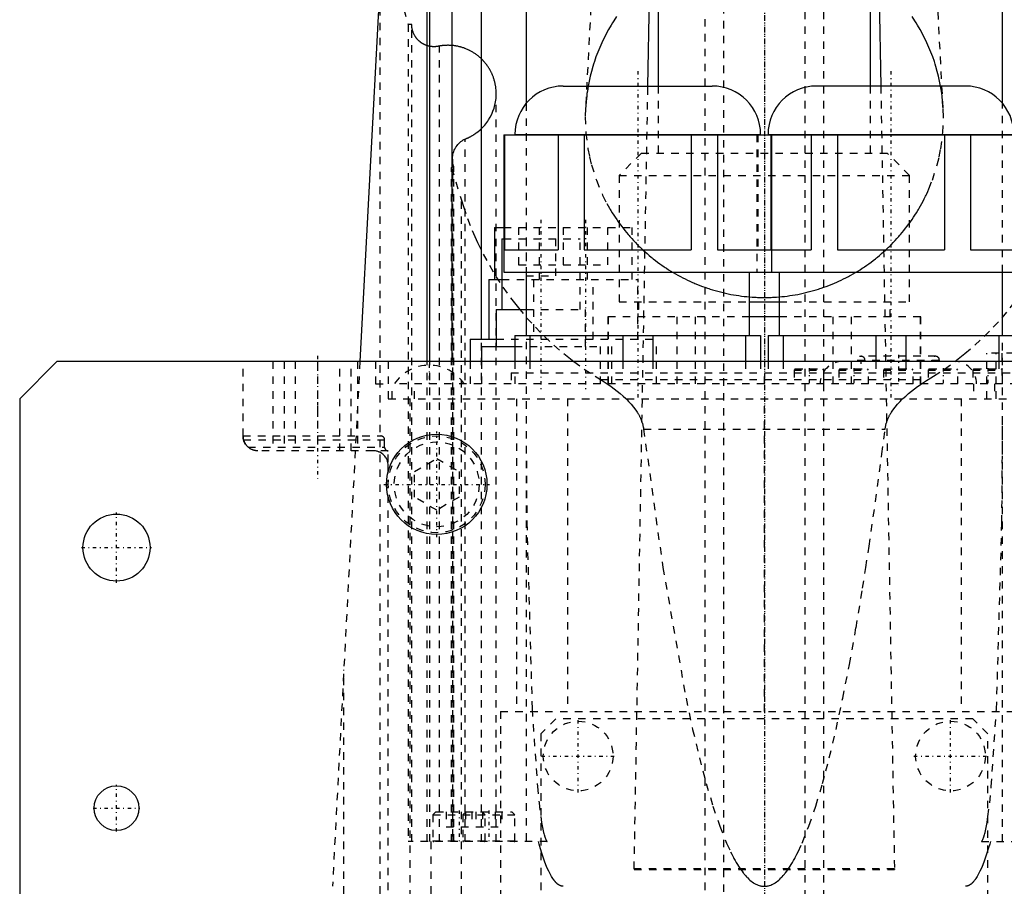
# Model space of a CAD drawing. Extents: x -100 to 100, y -58 to 429.
# Tile 9 of 12: x -100 to 32, y 86 to 202. Entities that reach past the tile are written whole.
import ezdxf

# ---------------------------------------------------------------- set-up
doc = ezdxf.new("R2010")
doc.units = 0
doc.linetypes.add('CENTER', pattern=[1.5, 0.45, -0.5, 0.05, -0.5])
doc.linetypes.add('DASHED', pattern=[2, 1, -1])
for name, color, linetype in [('AM_0', 7, 'CONTINUOUS'), ('AM_3', 7, 'DASHED'), ('AM_7', 7, 'CENTER')]:
    doc.layers.add(name, color=color, linetype=linetype)

msp = doc.modelspace()

# ---------------------------------------------------------------- linework, layer by layer
at = {"layer": 'AM_0', "color": 7, "linetype": 'CONTINUOUS'}
for p, q in [((-14.25, 286.2), (-14.25, 193)), ((14.25, 193), (14.25, 286.2)), ((-45.28, 156), (-45.28, 227.5)), ((-44.94, 156), (-44.94, 227.5)), ((-41.94, 156), (-41.94, 227.5)), ((-38, 159), (-38, 227.5)), ((-32, 225.85), (-32, 190.66)), ((32, 190.66), (32, 225.85)), ((-15.64, 193), (-15.1, 223.71)), ((15.1, 223.71), (15.64, 193)), ((-50.81, 222.76), (-54.31, 156)), ((-27.01, 193), (-6.99, 193)), ((27.01, 193), (6.99, 193)), ((-35, 186.47), (-35, 168)), ((-35, 186.47), (35, 186.47)), ((-34.89, 186.47), (-34.89, 171)), ((-33.5, 186.51), (-33.5, 186.47)), ((-33.5, 186.51), (-0.5, 186.51)), ((-27.69, 186.47), (-27.69, 171)), ((-24.19, 186.47), (-24.19, 171)), ((-9.81, 186.47), (-9.81, 171)), ((-6.31, 186.47), (-6.31, 171)), ((-0.5, 186.47), (-0.5, 186.51)), ((0.5, 186.51), (0.5, 186.47)), ((0.5, 186.51), (33.5, 186.51)), ((0.89, 186.47), (0.89, 171)), ((1, 168), (1, 186.47)), ((6.31, 186.47), (6.31, 171)), ((9.81, 186.47), (9.81, 171)), ((24.19, 186.47), (24.19, 171)), ((27.69, 186.47), (27.69, 171)), ((-36.25, 174), (-36.25, 167)), ((-36.25, 174), (-35.01, 174)), ((-35.25, 172.5), (-35.25, 163)), ((-35.25, 172.5), (-35, 172.5)), ((-34.89, 171), (-27.69, 171)), ((-24.19, 171), (-9.81, 171)), ((-6.31, 171), (0.89, 171)), ((1, 171), (6.31, 171)), ((9.81, 171), (24.19, 171)), ((27.69, 171), (34.89, 171)), ((-35, 168), (35, 168)), ((-32, 168), (-32, 159.5)), ((-2, 159.5), (-2, 168)), ((2, 168), (2, 159.5)), ((32, 159.5), (32, 168)), ((32, 159.5), (32, 168)), ((-37, 167), (-37, 159)), ((-37, 167), (-35.26, 167)), ((-2, 164), (2, 164)), ((-36, 163), (-36, 158)), ((-36, 163), (-32, 163)), ((2, 162), (-2, 162)), ((-39.5, 159), (-39.5, 156)), ((-39.5, 159), (-36, 159)), ((-33.5, 159.5), (-33.5, 156)), ((-33.5, 159.5), (-0.5, 159.5)), ((-31.48, 159.5), (-31.48, 156)), ((-19.02, 159.5), (-19.02, 156)), ((-14.98, 159.5), (-14.98, 156)), ((-2.52, 159.5), (-2.52, 156)), ((-0.5, 159.5), (-0.5, 156)), ((0.5, 159.5), (0.5, 156)), ((0.5, 159.5), (33.5, 159.5)), ((2.52, 159.5), (2.52, 156)), ((14.98, 159.5), (14.98, 156)), ((19.02, 159.5), (19.02, 156)), ((31.48, 159.5), (31.48, 156)), ((-38, 158), (-38, 156)), ((-38, 158), (-33.5, 158)), ((-95, 156), (-100, 151)), ((95, 156), (-95, 156)), ((-100, 151), (-100, 32))]:
    msp.add_line(p, q, dxfattribs=at)
for centre, radius in [((-44, 139.5), 6.75), ((-87, 131), 4.5), ((-87, 96), 3)]:
    msp.add_circle(centre, radius, dxfattribs=at)
for centre, start, end in [((-27.01, 186.51), 90, 180), ((-6.99, 186.51), 0, 90), ((6.99, 186.51), 90, 180), ((27.01, 186.51), 0, 90)]:
    msp.add_arc(centre, 6.49, start, end, dxfattribs=at)
at = {"layer": 'AM_3', "color": 6, "linetype": 'DASHED'}
for p, q in [((-5.5, 287.75), (-5.5, -42)), ((5.5, -42), (5.5, 287.75)), ((-8, 278), (-8, -2)), ((8, -2), (8, 278)), ((-22.57, 217.5), (-24.01, 189.97)), ((24.01, 189.97), (22.57, 217.5)), ((-51.32, 212.9), (-47.82, 201.29)), ((-51.58, 36.5), (-51.58, 207.93)), ((-47.82, 201.29), (-47.82, 91.5)), ((-47.36, 201.29), (-47.82, 201.29)), ((-47.36, 91.5), (-47.36, 201.29)), ((-43.63, 91.5), (-43.63, 198.38)), ((-36, 91.5), (-36, 191.97)), ((-17.48, 87.85), (-15.64, 193)), ((-14.25, 193), (-14.25, 184)), ((14.25, 184), (14.25, 193)), ((15.64, 193), (17.47, 87.85)), ((-32, 190.66), (-32, 91.5)), ((32, 168), (32, 190.66)), ((-1, 186.47), (-1, 168)), ((-0.89, 186.47), (-0.89, 171)), ((-40.18, 91.5), (-40.18, 185.89)), ((-16.5, 184), (-19.5, 181)), ((-16.5, 184), (16.5, 184)), ((19.5, 181), (16.5, 184)), ((-41.89, 183.18), (-41.89, 91.5)), ((-42.01, 182.05), (-41.71, 182.15)), ((-42.01, 182.05), (-40.68, 177.66)), ((-42.01, 91.5), (-42.01, 182.05)), ((-41.71, 91.5), (-41.71, 182.15)), ((-19.5, 181), (-19.5, 164)), ((-19.5, 181), (19.5, 181)), ((19.5, 164), (19.5, 181)), ((-40.68, 36.5), (-40.68, 177.66)), ((-35.01, 174), (-17.75, 174)), ((-33, 174), (-33, 169)), ((-30.25, 174), (-30.25, 167)), ((-27, 174), (-27, 169)), ((-23.75, 167), (-23.75, 174)), ((-21, 169), (-21, 174)), ((-17.75, 167), (-17.75, 174)), ((-35, 172.5), (-24.75, 172.5)), ((-32, 172.5), (-32, 168)), ((-28, 167.5), (-28, 172.5)), ((-24.75, 163), (-24.75, 172.5)), ((0.89, 171), (1, 171)), ((-33, 169), (-21, 169)), ((-35.26, 167), (-17, 167)), ((-32, 167.5), (-28, 167.5)), ((-31, 167), (-31, 159)), ((-23, 159), (-23, 167)), ((-17, 159), (-17, 167)), ((-19.5, 164), (-2, 164)), ((-16.89, 164), (-16.89, 162)), ((2, 164), (19.5, 164)), ((16.89, 162), (16.89, 164)), ((-32, 163), (-24, 163)), ((-24, 158), (-24, 163)), ((-21, 162), (-21, 153)), ((-2, 162), (-21, 162)), ((-20.95, 153), (-20.95, 162)), ((-11.7, 153), (-11.7, 162)), ((-9.26, 153), (-9.26, 162)), ((21, 162), (2, 162)), ((9.26, 153), (9.26, 162)), ((11.7, 153), (11.7, 162)), ((20.95, 153), (20.95, 162)), ((21, 153), (21, 162)), ((-38, 91.5), (-38, 159)), ((-36, 159), (-14.5, 159)), ((-20.5, 153), (-20.5, 159)), ((-14.5, 153), (-14.5, 159)), ((32, 91.5), (32, 159.5)), ((-33.5, 158), (-22, 158)), ((-22, 153), (-22, 158)), ((12.5, 156.2), (12.5, 156)), ((12.5, 156.2), (23.5, 156.2)), ((23, 156.7), (13, 156.7)), ((13.5, 156.2), (13.5, 156)), ((22.5, 156), (22.5, 156.2)), ((23.5, 156), (23.5, 156.2)), ((29.89, 151), (29.89, 157.1)), ((33.5, 157.1), (29.89, 157.1)), ((31.12, 151), (31.12, 157.1)), ((31.13, 151), (31.13, 157.1)), ((31.88, 157.1), (31.88, 153)), ((-70, 146), (-70, 156)), ((-66, 156), (-66, 144)), ((-64.5, 156), (-64.5, 144)), ((-63, 156), (-63, 144)), ((-60, 156), (-60, 144)), ((-54.31, 156), (-58, 85.5)), ((-57, 144), (-57, 156)), ((-55.5, 144), (-55.5, 156)), ((-54.64, 156), (-54.64, 144)), ((-52.21, 156), (-52.21, 153)), ((-50.5, 156), (-50.5, 151)), ((-45.28, 91.5), (-45.28, 156)), ((-44.94, 91.5), (-44.94, 156)), ((-41.94, 91.5), (-41.94, 156)), ((-39.5, 156), (-39.5, 153)), ((-38, 156), (-38, 153)), ((-33.5, 156), (-33.5, 153)), ((-31.48, 156), (-31.48, 154.5)), ((-19.02, 156), (-19.02, 154.5)), ((-14.98, 156), (-14.98, 154.5)), ((-2.52, 156), (-2.52, 154.5)), ((-0.5, 156), (-0.5, 154.5)), ((0.5, 156), (0.5, 154.5)), ((2.52, 156), (2.52, 154.5)), ((4.15, 155), (4, 154.85)), ((4, 154.85), (4, 153)), ((4, 154.85), (8, 154.85)), ((4.15, 155), (7.85, 155)), ((8, 154.85), (7.85, 155)), ((8, 153), (8, 154.85)), ((10.15, 155), (10, 154.85)), ((10, 154.85), (10, 153)), ((10, 154.85), (14, 154.85)), ((10.15, 155), (13.85, 155)), ((14, 154.85), (13.85, 155)), ((14, 153), (14, 154.85)), ((14.98, 156), (14.98, 154.5)), ((16.15, 155), (16, 154.85)), ((16, 154.85), (16, 153)), ((16, 154.85), (20, 154.85)), ((16.15, 155), (19.85, 155)), ((19.02, 156), (19.02, 154.5)), ((20, 154.85), (19.85, 155)), ((20, 153), (20, 154.85)), ((22.15, 155), (22, 154.85)), ((22, 154.85), (22, 153)), ((22, 154.85), (26, 154.85)), ((22.15, 155), (25.85, 155)), ((26, 154.85), (25.85, 155)), ((26, 153), (26, 154.85)), ((28.15, 155), (28, 154.85)), ((28, 154.85), (28, 153)), ((28, 154.85), (32, 154.85)), ((28.15, 155), (31.85, 155)), ((31.48, 156), (31.48, 154.5)), ((32, 154.85), (31.85, 155)), ((32, 153), (32, 154.85)), ((-34, 154.5), (-34, 153)), ((-34, 154.5), (34, 154.5)), ((-22, 153.57), (22, 153.57)), ((0, 153), (0, 154.5)), ((-52.21, 153), (-50.5, 153)), ((-50, 151), (-50, 153)), ((50, 153), (-50, 153)), ((-47, 151), (-47, 153)), ((28.1, 153), (28.1, 151)), ((30.91, 153), (30.91, 151)), ((-50.5, 151), (50.5, 151)), ((-47.59, 151), (-47.59, 39)), ((-33.3, 151), (-33.3, 109)), ((-26.42, 151), (-26.42, 109)), ((0, 109), (0, 151)), ((26.42, 151), (26.42, 109)), ((-16.22, 146.91), (16.22, 146.91)), ((-70, 146), (-51.5, 146)), ((-69.94, 145.5), (-51, 145.5)), ((-51, 144.5), (-51, 145.5)), ((-69.32, 144.5), (-51, 144.5)), ((-50.5, 144), (-68, 144)), ((-50.5, 142.5), (-50.5, 144)), ((-47, 141.23), (-44, 142.96)), ((-44, 142.96), (-41, 141.23)), ((-50.56, 142.5), (-50.5, 142.5)), ((-50.5, 39), (-50.5, 142)), ((-47, 137.77), (-47, 141.23)), ((-41, 141.23), (-41, 137.77)), ((-44, 136.04), (-47, 137.77)), ((-41, 137.77), (-44, 136.04)), ((-56.48, 36.5), (-56.48, 114.58)), ((-35.44, 109), (-35.44, 39)), ((-35.44, 109), (35.44, 109)), ((-28, 108), (-30, 106)), ((28, 108), (-28, 108)), ((30, 106), (28, 108)), ((-30, 106), (-30, 42)), ((30, 42), (30, 106)), ((-44.1, 95.5), (-44.5, 95.1)), ((-44.1, 95.5), (-33.9, 95.5)), ((-42.73, 95.5), (-42.73, 93.5)), ((-41.87, 95.5), (-41.87, 93.5)), ((-40.1, 95.5), (-40.5, 95.1)), ((-40.13, 95.5), (-40.13, 93.5)), ((-39.27, 95.5), (-39.27, 93.5)), ((-38.73, 95.5), (-38.73, 93.5)), ((-37.5, 95.1), (-37.9, 95.5)), ((-37.87, 95.5), (-37.87, 93.5)), ((-36.13, 95.5), (-36.13, 93.5)), ((-35.27, 95.5), (-35.27, 93.5)), ((-33.5, 95.1), (-33.9, 95.5)), ((-44.5, 95.1), (-44.5, 91.6)), ((-44.5, 95.1), (-33.5, 95.1)), ((-40.5, 95.1), (-40.5, 91.6)), ((-37.5, 91.6), (-37.5, 95.1)), ((-33.5, 91.6), (-33.5, 95.1)), ((-42.73, 93.5), (-39.27, 93.5)), ((-38.73, 93.5), (-35.27, 93.5)), ((-29.16, 91.5), (-47.82, 91.5)), ((-44.73, 36.5), (-44.73, 91.5)), ((-44.5, 91.6), (-33.5, 91.6)), ((29.16, 91.5), (47.82, 91.5)), ((17.47, 87.85), (-17.48, 87.85)), ((-17.48, 87.85), (-17.48, 87.75)), ((-17.48, 87.75), (17.47, 87.75)), ((17.47, 87.85), (17.47, 87.75))]:
    msp.add_line(p, q, dxfattribs=at)
for points in [[(-19.84, 202.33, 0), (-20.21, 201.76, 0), (-20.39, 201.48, 0), (-20.57, 201.19, 0), (-20.91, 200.6, 0), (-21.24, 200.01, 0), (-21.39, 199.71, 0), (-21.54, 199.41, 0), (-21.84, 198.8, 0), (-22.11, 198.18, 0), (-22.37, 197.55, 0), (-22.61, 196.92, 0), (-22.83, 196.28, 0), (-22.93, 195.95, 0), (-23.03, 195.63, 0), (-23.22, 194.98, 0), (-23.38, 194.32, 0), (-23.53, 193.66, 0), (-23.66, 193, 0), (-23.77, 192.33, 0), (-23.82, 191.99, 0), (-23.86, 191.66, 0), (-23.94, 190.98, 0), (-23.99, 190.31, 0), (-24.01, 189.97, 0)], [(24.01, 189.97, 0), (23.99, 190.31, 0), (23.94, 190.98, 0), (23.86, 191.66, 0), (23.82, 191.99, 0), (23.77, 192.33, 0), (23.66, 193, 0), (23.53, 193.66, 0), (23.38, 194.32, 0), (23.22, 194.98, 0), (23.03, 195.63, 0), (22.93, 195.95, 0), (22.83, 196.28, 0), (22.61, 196.92, 0), (22.37, 197.55, 0), (22.11, 198.18, 0), (21.84, 198.8, 0), (21.54, 199.41, 0), (21.39, 199.71, 0), (21.24, 200.01, 0), (20.91, 200.6, 0), (20.57, 201.19, 0), (20.39, 201.48, 0), (20.21, 201.76, 0), (19.84, 202.33, 0)], [(-43.63, 198.38, 0), (-43.66, 198.37, 0), (-43.71, 198.36, 0), (-43.75, 198.35, 0), (-43.78, 198.34, 0), (-43.8, 198.34, 0), (-43.85, 198.33, 0), (-43.9, 198.32, 0), (-43.95, 198.31, 0), (-44, 198.31, 0), (-44.05, 198.3, 0), (-44.08, 198.3, 0), (-44.1, 198.3, 0), (-44.15, 198.29, 0), (-44.2, 198.29, 0), (-44.26, 198.29, 0), (-44.31, 198.29, 0), (-44.36, 198.29, 0), (-44.38, 198.29, 0), (-44.41, 198.29, 0), (-44.46, 198.29, 0), (-44.51, 198.29, 0), (-44.53, 198.29, 0), (-44.56, 198.29, 0), (-44.61, 198.3, 0), (-44.66, 198.3, 0), (-44.68, 198.3, 0), (-44.71, 198.31, 0), (-44.76, 198.31, 0), (-44.81, 198.32, 0), (-44.86, 198.33, 0), (-44.91, 198.34, 0), (-44.96, 198.35, 0), (-44.98, 198.35, 0), (-45.01, 198.36, 0), (-45.06, 198.37, 0), (-45.1, 198.38, 0), (-45.15, 198.39, 0), (-45.2, 198.41, 0), (-45.25, 198.42, 0), (-45.27, 198.43, 0), (-45.3, 198.44, 0), (-45.35, 198.45, 0), (-45.39, 198.47, 0), (-45.44, 198.49, 0), (-45.49, 198.51, 0), (-45.53, 198.53, 0), (-45.56, 198.54, 0), (-45.58, 198.55, 0), (-45.63, 198.57, 0), (-45.67, 198.59, 0), (-45.72, 198.61, 0), (-45.76, 198.64, 0), (-45.81, 198.66, 0), (-45.83, 198.67, 0), (-45.85, 198.68, 0), (-45.89, 198.71, 0), (-45.94, 198.74, 0), (-45.98, 198.76, 0), (-46.02, 198.79, 0), (-46.06, 198.82, 0), (-46.08, 198.83, 0), (-46.11, 198.85, 0), (-46.15, 198.88, 0), (-46.19, 198.91, 0), (-46.21, 198.92, 0), (-46.23, 198.94, 0), (-46.27, 198.97, 0), (-46.3, 199, 0), (-46.32, 199.02, 0), (-46.34, 199.04, 0), (-46.38, 199.07, 0), (-46.42, 199.1, 0), (-46.45, 199.14, 0), (-46.49, 199.17, 0), (-46.52, 199.21, 0), (-46.54, 199.23, 0), (-46.56, 199.25, 0), (-46.59, 199.28, 0), (-46.63, 199.32, 0), (-46.66, 199.36, 0), (-46.69, 199.4, 0), (-46.72, 199.44, 0), (-46.74, 199.46, 0), (-46.75, 199.48, 0), (-46.78, 199.52, 0), (-46.81, 199.56, 0), (-46.84, 199.6, 0), (-46.87, 199.64, 0), (-46.9, 199.69, 0), (-46.91, 199.71, 0), (-46.92, 199.73, 0), (-46.95, 199.77, 0), (-46.97, 199.82, 0), (-47, 199.86, 0), (-47.02, 199.91, 0), (-47.04, 199.95, 0), (-47.06, 199.97, 0), (-47.07, 200, 0), (-47.09, 200.04, 0), (-47.11, 200.09, 0), (-47.13, 200.13, 0), (-47.15, 200.18, 0), (-47.17, 200.23, 0), (-47.17, 200.25, 0), (-47.18, 200.28, 0), (-47.2, 200.32, 0), (-47.22, 200.37, 0), (-47.22, 200.4, 0), (-47.23, 200.42, 0), (-47.25, 200.47, 0), (-47.26, 200.52, 0), (-47.27, 200.54, 0), (-47.27, 200.57, 0), (-47.28, 200.61, 0), (-47.29, 200.66, 0), (-47.3, 200.71, 0), (-47.31, 200.76, 0), (-47.32, 200.81, 0), (-47.33, 200.84, 0), (-47.33, 200.86, 0), (-47.34, 200.91, 0), (-47.34, 200.96, 0), (-47.35, 201.01, 0), (-47.35, 201.06, 0), (-47.35, 201.11, 0), (-47.36, 201.14, 0), (-47.36, 201.16, 0), (-47.36, 201.21, 0), (-47.36, 201.26, 0), (-47.36, 201.29, 0)], [(-36, 191.97, 0), (-36.01, 192.29, 0), (-36.07, 192.91, 0), (-36.13, 193.28, 0), (-36.15, 193.38, 0), (-36.18, 193.48, 0), (-36.19, 193.53, 0), (-36.2, 193.58, 0), (-36.23, 193.68, 0), (-36.26, 193.79, 0), (-36.27, 193.84, 0), (-36.29, 193.89, 0), (-36.32, 193.99, 0), (-36.35, 194.09, 0), (-36.37, 194.14, 0), (-36.39, 194.19, 0), (-36.43, 194.28, 0), (-36.46, 194.38, 0), (-36.5, 194.48, 0), (-36.54, 194.58, 0), (-36.59, 194.67, 0), (-36.61, 194.72, 0), (-36.63, 194.77, 0), (-36.68, 194.86, 0), (-36.73, 194.96, 0), (-36.77, 195.05, 0), (-36.82, 195.14, 0), (-36.88, 195.23, 0), (-36.9, 195.28, 0), (-36.93, 195.32, 0), (-36.98, 195.41, 0), (-37.04, 195.5, 0), (-37.1, 195.59, 0), (-37.16, 195.68, 0), (-37.22, 195.76, 0), (-37.25, 195.81, 0), (-37.28, 195.85, 0), (-37.34, 195.93, 0), (-37.41, 196.01, 0), (-37.47, 196.1, 0), (-37.54, 196.18, 0), (-37.61, 196.26, 0), (-37.65, 196.3, 0), (-37.68, 196.34, 0), (-37.75, 196.41, 0), (-37.82, 196.49, 0), (-37.9, 196.56, 0), (-37.97, 196.64, 0), (-38.05, 196.71, 0), (-38.09, 196.75, 0), (-38.13, 196.78, 0), (-38.2, 196.85, 0), (-38.28, 196.92, 0), (-38.32, 196.96, 0), (-38.36, 196.99, 0), (-38.45, 197.06, 0), (-38.53, 197.12, 0), (-38.57, 197.15, 0), (-38.61, 197.18, 0), (-38.7, 197.25, 0), (-38.78, 197.31, 0), (-38.87, 197.37, 0), (-38.96, 197.42, 0), (-39.04, 197.48, 0), (-39.09, 197.51, 0), (-39.13, 197.54, 0), (-39.22, 197.59, 0), (-39.32, 197.64, 0), (-39.41, 197.69, 0), (-39.5, 197.74, 0), (-39.59, 197.79, 0), (-39.64, 197.81, 0), (-39.69, 197.84, 0), (-39.78, 197.88, 0), (-39.88, 197.92, 0), (-39.98, 197.97, 0), (-40.07, 198.01, 0), (-40.17, 198.04, 0), (-40.22, 198.06, 0), (-40.27, 198.08, 0), (-40.37, 198.12, 0), (-40.47, 198.15, 0), (-40.57, 198.18, 0), (-40.67, 198.21, 0), (-40.77, 198.24, 0), (-40.82, 198.26, 0), (-40.87, 198.27, 0), (-40.97, 198.29, 0), (-41.08, 198.32, 0), (-41.18, 198.34, 0), (-41.28, 198.36, 0), (-41.38, 198.38, 0), (-41.44, 198.39, 0), (-41.49, 198.4, 0), (-41.59, 198.41, 0), (-41.7, 198.43, 0), (-41.75, 198.43, 0), (-41.8, 198.44, 0), (-41.9, 198.45, 0), (-42.01, 198.46, 0), (-42.06, 198.46, 0), (-42.11, 198.46, 0), (-42.22, 198.47, 0), (-42.32, 198.47, 0), (-42.43, 198.48, 0), (-42.53, 198.48, 0), (-42.64, 198.47, 0), (-42.69, 198.47, 0), (-42.74, 198.47, 0), (-42.85, 198.47, 0), (-42.95, 198.46, 0), (-43.06, 198.45, 0), (-43.16, 198.44, 0), (-43.27, 198.43, 0), (-43.32, 198.42, 0), (-43.37, 198.42, 0), (-43.48, 198.4, 0), (-43.58, 198.39, 0), (-43.63, 198.38, 0)], [(-40.18, 185.89, 0), (-40.15, 185.9, 0), (-40.08, 185.93, 0), (-40.02, 185.96, 0), (-39.98, 185.97, 0), (-39.95, 185.99, 0), (-39.88, 186.01, 0), (-39.82, 186.04, 0), (-39.75, 186.07, 0), (-39.68, 186.11, 0), (-39.62, 186.14, 0), (-39.59, 186.15, 0), (-39.55, 186.17, 0), (-39.49, 186.2, 0), (-39.42, 186.24, 0), (-39.36, 186.27, 0), (-39.3, 186.31, 0), (-39.23, 186.34, 0), (-39.2, 186.36, 0), (-39.17, 186.38, 0), (-39.11, 186.42, 0), (-39.05, 186.46, 0), (-39.02, 186.48, 0), (-38.99, 186.5, 0), (-38.93, 186.54, 0), (-38.87, 186.58, 0), (-38.84, 186.6, 0), (-38.81, 186.62, 0), (-38.75, 186.66, 0), (-38.69, 186.7, 0), (-38.48, 186.85, 0), (-38.15, 187.13, 0), (-37.84, 187.44, 0), (-37.54, 187.76, 0), (-37.27, 188.1, 0), (-37.15, 188.28, 0), (-37.03, 188.46, 0), (-36.8, 188.84, 0), (-36.61, 189.22, 0), (-36.44, 189.63, 0), (-36.29, 190.04, 0), (-36.18, 190.46, 0), (-36.13, 190.67, 0), (-36.09, 190.88, 0), (-36.03, 191.32, 0), (-36, 191.75, 0), (-36, 191.97, 0)], [(-24.01, 189.97, 0), (-24.05, 188.88, 0), (-23.96, 186.71, 0), (-23.69, 184.56, 0), (-23.48, 183.49, 0), (-23.22, 182.43, 0), (-22.56, 180.36, 0), (-21.72, 178.36, 0), (-21.15, 177.23, 0), (-20.97, 176.91, 0), (-20.79, 176.6, 0), (-20.7, 176.44, 0), (-20.61, 176.29, 0), (-20.42, 175.98, 0), (-20.23, 175.67, 0), (-20.03, 175.37, 0), (-19.83, 175.07, 0), (-19.62, 174.77, 0), (-19.52, 174.62, 0), (-19.41, 174.48, 0), (-19.19, 174.19, 0), (-18.97, 173.9, 0), (-18.75, 173.61, 0), (-18.52, 173.33, 0), (-18.29, 173.06, 0), (-18.17, 172.92, 0), (-18.05, 172.78, 0), (-17.81, 172.51, 0), (-17.57, 172.25, 0), (-17.44, 172.11, 0), (-17.32, 171.98, 0), (-17.07, 171.72, 0), (-16.81, 171.47, 0), (-16.68, 171.34, 0), (-16.55, 171.22, 0), (-16.28, 170.97, 0), (-16.02, 170.73, 0), (-15.75, 170.49, 0), (-15.47, 170.25, 0), (-15.19, 170.02, 0), (-15.05, 169.91, 0), (-14.91, 169.79, 0), (-14.63, 169.57, 0), (-14.34, 169.35, 0), (-14.05, 169.14, 0), (-13.75, 168.93, 0), (-13.45, 168.73, 0), (-13.3, 168.62, 0), (-13.15, 168.52, 0), (-12.85, 168.33, 0), (-12.54, 168.14, 0), (-12.23, 167.95, 0), (-11.92, 167.77, 0), (-11.6, 167.59, 0), (-11.44, 167.51, 0), (-11.28, 167.42, 0), (-10.96, 167.25, 0), (-10.64, 167.09, 0), (-10.32, 166.93, 0), (-9.99, 166.78, 0), (-9.66, 166.63, 0), (-9.49, 166.56, 0), (-9.33, 166.49, 0), (-8.99, 166.35, 0), (-8.66, 166.22, 0), (-8.32, 166.09, 0), (-7.98, 165.97, 0), (-7.64, 165.85, 0), (-7.46, 165.79, 0), (-7.29, 165.74, 0), (-6.95, 165.63, 0), (-6.6, 165.53, 0), (-6.43, 165.48, 0), (-6.25, 165.43, 0), (-5.9, 165.34, 0), (-5.55, 165.25, 0), (-5.38, 165.21, 0), (-5.2, 165.17, 0), (-4.85, 165.1, 0), (-4.49, 165.02, 0), (-4.14, 164.96, 0), (-3.78, 164.9, 0), (-3.42, 164.85, 0), (-3.24, 164.82, 0), (-3.06, 164.8, 0), (-2.7, 164.75, 0), (-2.35, 164.72, 0), (-1.99, 164.68, 0), (-1.63, 164.66, 0), (-1.26, 164.63, 0), (-1.08, 164.63, 0), (-0.9, 164.62, 0), (-0.54, 164.61, 0), (-0.18, 164.6, 0), (0, 164.6, 0)], [(0, 164.6, 0), (0.18, 164.6, 0), (0.54, 164.61, 0), (0.9, 164.62, 0), (1.08, 164.63, 0), (1.26, 164.63, 0), (1.63, 164.66, 0), (1.99, 164.68, 0), (2.35, 164.72, 0), (2.7, 164.75, 0), (3.06, 164.8, 0), (3.24, 164.82, 0), (3.42, 164.85, 0), (3.78, 164.9, 0), (4.14, 164.96, 0), (4.49, 165.02, 0), (4.85, 165.1, 0), (5.2, 165.17, 0), (5.38, 165.21, 0), (5.55, 165.25, 0), (5.9, 165.34, 0), (6.25, 165.43, 0), (6.43, 165.48, 0), (6.6, 165.53, 0), (6.95, 165.63, 0), (7.29, 165.74, 0), (7.46, 165.79, 0), (7.64, 165.85, 0), (7.98, 165.97, 0), (8.32, 166.09, 0), (8.66, 166.22, 0), (8.99, 166.35, 0), (9.33, 166.49, 0), (9.49, 166.56, 0), (9.66, 166.63, 0), (9.99, 166.78, 0), (10.32, 166.93, 0), (10.64, 167.09, 0), (10.96, 167.25, 0), (11.28, 167.42, 0), (11.44, 167.51, 0), (11.6, 167.59, 0), (11.92, 167.77, 0), (12.23, 167.95, 0), (12.54, 168.14, 0), (12.85, 168.33, 0), (13.15, 168.52, 0), (13.3, 168.62, 0), (13.45, 168.73, 0), (13.75, 168.93, 0), (14.05, 169.14, 0), (14.34, 169.35, 0), (14.63, 169.57, 0), (14.91, 169.79, 0), (15.05, 169.91, 0), (15.19, 170.02, 0), (15.47, 170.25, 0), (15.75, 170.49, 0), (16.02, 170.73, 0), (16.28, 170.97, 0), (16.55, 171.22, 0), (16.68, 171.34, 0), (16.81, 171.47, 0), (17.07, 171.72, 0), (17.32, 171.98, 0), (17.44, 172.11, 0), (17.57, 172.25, 0), (17.81, 172.51, 0), (18.05, 172.78, 0), (18.17, 172.92, 0), (18.29, 173.06, 0), (18.52, 173.33, 0), (18.75, 173.61, 0), (18.97, 173.9, 0), (19.19, 174.19, 0), (19.41, 174.48, 0), (19.52, 174.62, 0), (19.62, 174.77, 0), (19.83, 175.07, 0), (20.03, 175.37, 0), (20.23, 175.67, 0), (20.42, 175.98, 0), (20.61, 176.29, 0), (20.7, 176.44, 0), (20.79, 176.6, 0), (20.97, 176.91, 0), (21.15, 177.23, 0), (21.32, 177.55, 0), (21.48, 177.87, 0), (21.64, 178.2, 0), (21.72, 178.36, 0), (21.8, 178.52, 0), (21.95, 178.85, 0), (22.09, 179.19, 0), (22.56, 180.36, 0), (23.22, 182.43, 0), (23.48, 183.49, 0), (23.69, 184.56, 0), (23.96, 186.71, 0), (24.05, 188.88, 0), (24.01, 189.97, 0)], [(-41.89, 183.18, 0), (-41.89, 183.28, 0), (-41.88, 183.46, 0), (-41.85, 183.65, 0), (-41.84, 183.74, 0), (-41.82, 183.83, 0), (-41.77, 184.01, 0), (-41.71, 184.19, 0), (-41.65, 184.37, 0), (-41.57, 184.54, 0), (-41.48, 184.7, 0), (-41.43, 184.78, 0), (-41.38, 184.86, 0), (-41.27, 185.01, 0), (-41.15, 185.16, 0), (-41.02, 185.3, 0), (-40.88, 185.42, 0), (-40.74, 185.55, 0), (-40.67, 185.6, 0), (-40.59, 185.66, 0), (-40.43, 185.76, 0), (-40.34, 185.81, 0), (-40.31, 185.83, 0), (-40.28, 185.84, 0), (-40.27, 185.85, 0), (-40.25, 185.86, 0), (-40.23, 185.87, 0), (-40.2, 185.88, 0), (-40.18, 185.89, 0)], [(-41.71, 182.15, 0), (-41.72, 182.18, 0), (-41.74, 182.24, 0), (-41.76, 182.29, 0), (-41.76, 182.32, 0), (-41.77, 182.35, 0), (-41.79, 182.4, 0), (-41.8, 182.46, 0), (-41.82, 182.52, 0), (-41.83, 182.57, 0), (-41.84, 182.63, 0), (-41.84, 182.66, 0), (-41.85, 182.69, 0), (-41.86, 182.75, 0), (-41.87, 182.8, 0), (-41.87, 182.86, 0), (-41.88, 182.92, 0), (-41.88, 182.98, 0), (-41.88, 183.01, 0), (-41.89, 183.04, 0), (-41.89, 183.09, 0), (-41.89, 183.15, 0), (-41.89, 183.18, 0)], [(-40.68, 177.66, 0), (-40.42, 176.83, 0), (-39.86, 175.19, 0), (-39.22, 173.58, 0), (-38.88, 172.79, 0), (-38.52, 172, 0), (-37.76, 170.44, 0), (-36.93, 168.92, 0), (-36.05, 167.43, 0), (-35.1, 165.98, 0), (-34.09, 164.57, 0), (-33.57, 163.88, 0), (-33.03, 163.2, 0), (-31.92, 161.88, 0), (-30.75, 160.6, 0), (-29.53, 159.37, 0), (-28.26, 158.19, 0), (-26.94, 157.07, 0), (-26.27, 156.52, 0), (-25.58, 155.99, 0), (-24.18, 154.98, 0), (-22.73, 154.02, 0), (-22, 153.57, 0)], [(22, 153.57, 0), (22.73, 154.02, 0), (24.18, 154.98, 0), (25.58, 155.99, 0), (26.27, 156.52, 0), (26.94, 157.07, 0), (28.26, 158.19, 0), (29.53, 159.37, 0), (30.75, 160.6, 0), (31.92, 161.88, 0), (33.03, 163.2, 0), (33.57, 163.88, 0), (34.09, 164.57, 0), (35.1, 165.98, 0), (36.05, 167.43, 0), (36.93, 168.92, 0), (37.76, 170.44, 0), (38.52, 172, 0), (38.88, 172.79, 0), (39.22, 173.58, 0), (39.86, 175.19, 0), (40.42, 176.83, 0), (40.68, 177.66, 0)], [(-22, 153.57, 0), (-21.79, 153.44, 0), (-21.38, 153.18, 0), (-20.97, 152.91, 0), (-20.77, 152.77, 0), (-20.57, 152.63, 0), (-20.17, 152.34, 0), (-19.77, 152.03, 0), (-19.37, 151.7, 0), (-18.98, 151.36, 0), (-18.6, 151.01, 0), (-18.41, 150.83, 0), (-18.23, 150.64, 0), (-17.88, 150.26, 0), (-17.55, 149.86, 0), (-17.24, 149.45, 0), (-17.08, 149.2, 0), (-17.03, 149.13, 0), (-16.99, 149.06, 0), (-16.97, 149.03, 0), (-16.95, 148.99, 0), (-16.9, 148.92, 0), (-16.86, 148.85, 0), (-16.82, 148.77, 0), (-16.78, 148.7, 0), (-16.75, 148.62, 0), (-16.73, 148.59, 0), (-16.71, 148.55, 0), (-16.67, 148.47, 0), (-16.64, 148.4, 0), (-16.62, 148.36, 0), (-16.6, 148.32, 0), (-16.57, 148.25, 0), (-16.54, 148.17, 0), (-16.52, 148.13, 0), (-16.51, 148.09, 0), (-16.48, 148.02, 0), (-16.45, 147.94, 0), (-16.43, 147.86, 0), (-16.4, 147.78, 0), (-16.38, 147.7, 0), (-16.37, 147.66, 0), (-16.35, 147.62, 0), (-16.33, 147.54, 0), (-16.31, 147.46, 0), (-16.3, 147.38, 0), (-16.28, 147.29, 0), (-16.26, 147.21, 0), (-16.26, 147.17, 0), (-16.25, 147.13, 0), (-16.24, 147.04, 0), (-16.23, 146.96, 0), (-16.22, 146.91, 0)], [(16.22, 146.91, 0), (16.23, 146.96, 0), (16.24, 147.04, 0), (16.25, 147.13, 0), (16.26, 147.17, 0), (16.26, 147.21, 0), (16.28, 147.29, 0), (16.3, 147.38, 0), (16.31, 147.46, 0), (16.33, 147.54, 0), (16.35, 147.62, 0), (16.37, 147.66, 0), (16.38, 147.7, 0), (16.4, 147.78, 0), (16.43, 147.86, 0), (16.45, 147.94, 0), (16.48, 148.02, 0), (16.51, 148.09, 0), (16.52, 148.13, 0), (16.54, 148.17, 0), (16.57, 148.25, 0), (16.6, 148.32, 0), (16.62, 148.36, 0), (16.64, 148.4, 0), (16.67, 148.47, 0), (16.71, 148.55, 0), (16.73, 148.59, 0), (16.75, 148.62, 0), (16.78, 148.7, 0), (16.82, 148.77, 0), (16.86, 148.85, 0), (16.9, 148.92, 0), (16.95, 148.99, 0), (16.97, 149.03, 0), (16.99, 149.06, 0), (17.03, 149.13, 0), (17.08, 149.2, 0), (17.24, 149.45, 0), (17.55, 149.86, 0), (17.88, 150.26, 0), (18.23, 150.64, 0), (18.41, 150.83, 0), (18.6, 151.01, 0), (18.98, 151.36, 0), (19.37, 151.7, 0), (19.77, 152.03, 0), (20.17, 152.34, 0), (20.57, 152.63, 0), (20.77, 152.77, 0), (20.97, 152.91, 0), (21.38, 153.18, 0), (21.79, 153.44, 0), (22, 153.57, 0)], [(-32, 148.66, 0), (-31.9, 134.35, 0), (-31.18, 109.3, 0), (-30.48, 98.92, 0), (-30.26, 96.71, 0), (-30.03, 94.87, 0), (-29.91, 94.09, 0), (-29.79, 93.41, 0), (-29.64, 92.74, 0), (-29.6, 92.58, 0), (-29.56, 92.42, 0), (-29.54, 92.35, 0), (-29.52, 92.28, 0), (-29.48, 92.14, 0), (-29.44, 92.02, 0), (-29.39, 91.91, 0), (-29.35, 91.81, 0), (-29.31, 91.72, 0), (-29.29, 91.68, 0), (-29.27, 91.64, 0), (-29.24, 91.6, 0), (-29.24, 91.59, 0), (-29.23, 91.58, 0), (-29.23, 91.58, 0), (-29.22, 91.57, 0), (-29.22, 91.56, 0), (-29.21, 91.55, 0), (-29.2, 91.54, 0), (-29.19, 91.54, 0), (-29.19, 91.53, 0), (-29.18, 91.52, 0), (-29.18, 91.52, 0), (-29.17, 91.51, 0), (-29.17, 91.5, 0), (-29.16, 91.5, 0)], [(29.16, 91.5, 0), (29.17, 91.5, 0), (29.17, 91.51, 0), (29.18, 91.52, 0), (29.18, 91.52, 0), (29.19, 91.53, 0), (29.19, 91.54, 0), (29.2, 91.54, 0), (29.21, 91.55, 0), (29.22, 91.56, 0), (29.22, 91.57, 0), (29.23, 91.58, 0), (29.23, 91.58, 0), (29.24, 91.59, 0), (29.24, 91.6, 0), (29.25, 91.62, 0), (29.26, 91.63, 0), (29.26, 91.64, 0), (29.27, 91.64, 0), (29.27, 91.65, 0), (29.28, 91.66, 0), (29.29, 91.68, 0), (29.29, 91.68, 0), (29.31, 91.72, 0), (29.35, 91.81, 0), (29.39, 91.91, 0), (29.44, 92.02, 0), (29.48, 92.14, 0), (29.52, 92.28, 0), (29.54, 92.35, 0), (29.56, 92.42, 0), (29.6, 92.58, 0), (29.64, 92.74, 0), (29.79, 93.41, 0), (29.91, 94.09, 0), (30.03, 94.87, 0), (30.26, 96.71, 0), (30.48, 98.92, 0), (31.18, 109.3, 0), (31.9, 134.35, 0), (32, 148.66, 0)], [(-16.22, 146.91, 0), (-13.63, 128.32, 0), (-10.52, 110.76, 0), (-9.63, 106.58, 0), (-8.72, 102.77, 0), (-8.27, 101, 0), (-7.82, 99.33, 0), (-6.91, 96.28, 0), (-5.99, 93.6, 0), (-5.07, 91.3, 0), (-4.54, 90.14, 0), (-4.38, 89.83, 0), (-4.23, 89.53, 0), (-4.15, 89.38, 0), (-4.08, 89.24, 0), (-3.92, 88.97, 0), (-3.77, 88.7, 0), (-3.62, 88.44, 0), (-3.46, 88.2, 0), (-3.31, 87.96, 0), (-3.23, 87.85, 0), (-3.16, 87.74, 0), (-3, 87.53, 0), (-2.85, 87.32, 0), (-2.77, 87.23, 0), (-2.7, 87.13, 0), (-2.54, 86.95, 0), (-2.39, 86.78, 0), (-2.31, 86.7, 0), (-2.23, 86.62, 0), (-2.08, 86.47, 0), (-1.93, 86.33, 0), (-1.77, 86.21, 0), (-1.62, 86.09, 0), (-1.46, 85.98, 0), (-1.39, 85.93, 0), (-1.31, 85.89, 0), (-1.16, 85.8, 0), (-1, 85.73, 0), (-0.85, 85.66, 0), (-0.69, 85.61, 0), (-0.54, 85.57, 0), (-0.46, 85.55, 0), (-0.39, 85.53, 0), (-0.23, 85.51, 0), (-0.08, 85.5, 0), (0, 85.5, 0)], [(0, 85.5, 0), (0.08, 85.5, 0), (0.23, 85.51, 0), (0.39, 85.53, 0), (0.46, 85.55, 0), (0.54, 85.57, 0), (0.69, 85.61, 0), (0.85, 85.66, 0), (1, 85.73, 0), (1.16, 85.8, 0), (1.31, 85.89, 0), (1.39, 85.93, 0), (1.46, 85.98, 0), (1.62, 86.09, 0), (1.77, 86.21, 0), (1.93, 86.33, 0), (2.08, 86.47, 0), (2.23, 86.62, 0), (2.31, 86.7, 0), (2.39, 86.78, 0), (2.54, 86.95, 0), (2.7, 87.13, 0), (2.77, 87.23, 0), (2.85, 87.32, 0), (3, 87.53, 0), (3.16, 87.74, 0), (3.23, 87.85, 0), (3.31, 87.96, 0), (3.46, 88.2, 0), (3.62, 88.44, 0), (3.77, 88.7, 0), (3.92, 88.97, 0), (4.08, 89.24, 0), (4.15, 89.38, 0), (4.23, 89.53, 0), (4.38, 89.83, 0), (4.54, 90.14, 0), (5.07, 91.3, 0), (5.99, 93.6, 0), (6.91, 96.28, 0), (7.82, 99.33, 0), (8.27, 101, 0), (8.72, 102.77, 0), (9.63, 106.58, 0), (10.52, 110.76, 0), (11.42, 115.31, 0), (12.31, 120.24, 0), (13.19, 125.53, 0), (13.63, 128.32, 0), (14.06, 131.19, 0), (14.93, 137.21, 0), (15.8, 143.59, 0), (16.22, 146.91, 0)], [(-68, 144, 0), (-68.02, 144, 0), (-68.05, 144, 0), (-68.09, 144, 0), (-68.11, 144, 0), (-68.13, 144, 0), (-68.16, 144.01, 0), (-68.2, 144.01, 0), (-68.32, 144.03, 0), (-68.51, 144.07, 0), (-68.61, 144.09, 0), (-68.7, 144.13, 0), (-68.87, 144.2, 0), (-69.03, 144.29, 0), (-69.18, 144.39, 0), (-69.32, 144.5, 0), (-69.45, 144.62, 0), (-69.51, 144.68, 0), (-69.56, 144.75, 0), (-69.66, 144.88, 0), (-69.75, 145.03, 0), (-69.82, 145.17, 0), (-69.88, 145.32, 0), (-69.93, 145.47, 0), (-69.95, 145.55, 0), (-69.96, 145.62, 0), (-69.99, 145.77, 0), (-70, 145.93, 0), (-70, 146, 0)], [(-69.94, 145.5, 0), (-69.94, 145.5, 0), (-69.94, 145.51, 0), (-69.94, 145.52, 0), (-69.94, 145.52, 0), (-69.94, 145.52, 0), (-69.94, 145.53, 0), (-69.95, 145.54, 0), (-69.95, 145.54, 0), (-69.95, 145.55, 0), (-69.95, 145.56, 0), (-69.95, 145.56, 0), (-69.95, 145.57, 0), (-69.95, 145.57, 0), (-69.96, 145.58, 0), (-69.96, 145.59, 0), (-69.96, 145.59, 0), (-69.96, 145.6, 0), (-69.96, 145.6, 0), (-69.96, 145.61, 0), (-69.96, 145.62, 0), (-69.96, 145.62, 0), (-69.96, 145.63, 0), (-69.97, 145.63, 0), (-69.97, 145.64, 0), (-69.97, 145.64, 0), (-69.97, 145.65, 0), (-69.97, 145.65, 0), (-69.97, 145.66, 0), (-69.97, 145.66, 0), (-69.97, 145.67, 0), (-69.97, 145.68, 0), (-69.98, 145.69, 0), (-69.98, 145.69, 0), (-69.98, 145.69, 0), (-69.98, 145.7, 0), (-69.98, 145.71, 0), (-69.98, 145.71, 0), (-69.98, 145.72, 0), (-69.98, 145.73, 0), (-69.98, 145.73, 0), (-69.98, 145.73, 0), (-69.98, 145.74, 0), (-69.98, 145.75, 0), (-69.98, 145.75, 0), (-69.99, 145.76, 0), (-69.99, 145.76, 0), (-69.99, 145.77, 0), (-69.99, 145.77, 0), (-69.99, 145.78, 0), (-69.99, 145.78, 0), (-69.99, 145.79, 0), (-69.99, 145.79, 0), (-69.99, 145.8, 0), (-69.99, 145.8, 0), (-69.99, 145.81, 0), (-69.99, 145.81, 0), (-69.99, 145.82, 0), (-69.99, 145.82, 0), (-69.99, 145.83, 0), (-69.99, 145.83, 0), (-69.99, 145.84, 0), (-69.99, 145.84, 0), (-69.99, 145.84, 0), (-69.99, 145.85, 0), (-69.99, 145.85, 0), (-69.99, 145.85, 0), (-70, 145.86, 0), (-70, 145.86, 0), (-70, 145.87, 0), (-70, 145.87, 0), (-70, 145.87, 0), (-70, 145.88, 0), (-70, 145.88, 0), (-70, 145.89, 0), (-70, 145.89, 0), (-70, 145.89, 0), (-70, 145.9, 0), (-70, 145.9, 0), (-70, 145.91, 0), (-70, 145.91, 0), (-70, 145.91, 0), (-70, 145.92, 0), (-70, 145.92, 0), (-70, 145.92, 0), (-70, 145.93, 0), (-70, 145.93, 0), (-70, 145.93, 0), (-70, 145.94, 0), (-70, 145.94, 0), (-70, 145.94, 0), (-70, 145.94, 0), (-70, 145.95, 0), (-70, 145.95, 0), (-70, 145.95, 0), (-70, 145.96, 0), (-70, 145.96, 0), (-70, 145.96, 0), (-70, 145.96, 0), (-70, 145.97, 0), (-70, 145.97, 0), (-70, 145.97, 0), (-70, 145.97, 0), (-70, 145.98, 0), (-70, 145.98, 0), (-70, 145.98, 0), (-70, 145.98, 0), (-70, 145.98, 0), (-70, 145.98, 0), (-70, 145.98, 0), (-70, 145.99, 0), (-70, 145.99, 0), (-70, 145.99, 0), (-70, 145.99, 0), (-70, 145.99, 0), (-70, 145.99, 0), (-70, 145.99, 0), (-70, 145.99, 0), (-70, 146, 0), (-70, 146, 0), (-70, 146, 0), (-70, 146, 0), (-70, 146, 0), (-70, 146, 0), (-70, 146, 0), (-70, 146, 0), (-70, 146, 0), (-70, 146, 0), (-70, 146, 0), (-70, 146, 0), (-70, 146, 0)], [(-69.95, 145.56, 0), (-69.95, 145.56, 0), (-69.95, 145.57, 0), (-69.95, 145.57, 0), (-69.95, 145.58, 0), (-69.95, 145.58, 0), (-69.95, 145.59, 0), (-69.95, 145.59, 0), (-69.95, 145.6, 0), (-69.95, 145.61, 0), (-69.95, 145.61, 0), (-69.95, 145.62, 0), (-69.95, 145.62, 0), (-69.95, 145.63, 0), (-69.95, 145.63, 0), (-69.95, 145.64, 0), (-69.95, 145.65, 0), (-69.95, 145.65, 0), (-69.95, 145.66, 0), (-69.95, 145.66, 0), (-69.95, 145.67, 0), (-69.95, 145.67, 0), (-69.95, 145.68, 0), (-69.95, 145.68, 0), (-69.95, 145.68, 0), (-69.95, 145.69, 0), (-69.95, 145.69, 0), (-69.95, 145.7, 0), (-69.95, 145.7, 0), (-69.95, 145.71, 0), (-69.95, 145.72, 0), (-69.95, 145.72, 0), (-69.96, 145.73, 0), (-69.96, 145.73, 0), (-69.96, 145.73, 0), (-69.96, 145.74, 0), (-69.96, 145.75, 0), (-69.96, 145.75, 0), (-69.96, 145.76, 0), (-69.96, 145.76, 0), (-69.96, 145.77, 0), (-69.96, 145.77, 0), (-69.96, 145.78, 0), (-69.96, 145.78, 0), (-69.96, 145.79, 0), (-69.96, 145.79, 0), (-69.96, 145.8, 0), (-69.96, 145.8, 0), (-69.96, 145.8, 0), (-69.96, 145.81, 0), (-69.96, 145.81, 0), (-69.96, 145.82, 0), (-69.96, 145.82, 0), (-69.96, 145.83, 0), (-69.96, 145.83, 0), (-69.96, 145.83, 0), (-69.96, 145.84, 0), (-69.96, 145.84, 0), (-69.96, 145.85, 0), (-69.96, 145.85, 0), (-69.96, 145.86, 0), (-69.96, 145.86, 0), (-69.96, 145.86, 0), (-69.96, 145.87, 0), (-69.97, 145.87, 0), (-69.97, 145.87, 0), (-69.97, 145.88, 0), (-69.97, 145.88, 0), (-69.97, 145.88, 0), (-69.97, 145.89, 0), (-69.97, 145.89, 0), (-69.97, 145.89, 0), (-69.97, 145.9, 0), (-69.97, 145.9, 0), (-69.97, 145.9, 0), (-69.97, 145.91, 0), (-69.97, 145.91, 0), (-69.97, 145.91, 0), (-69.97, 145.92, 0), (-69.97, 145.92, 0), (-69.97, 145.92, 0), (-69.97, 145.93, 0), (-69.97, 145.93, 0), (-69.97, 145.93, 0), (-69.97, 145.93, 0), (-69.97, 145.94, 0), (-69.97, 145.94, 0), (-69.97, 145.94, 0), (-69.97, 145.95, 0), (-69.97, 145.95, 0), (-69.97, 145.95, 0), (-69.97, 145.95, 0), (-69.98, 145.96, 0), (-69.98, 145.96, 0), (-69.98, 145.96, 0), (-69.98, 145.96, 0), (-69.98, 145.97, 0), (-69.98, 145.97, 0), (-69.98, 145.97, 0), (-69.98, 145.97, 0), (-69.98, 145.97, 0), (-69.98, 145.98, 0), (-69.98, 145.98, 0), (-69.98, 145.98, 0), (-69.98, 145.98, 0), (-69.98, 145.98, 0), (-69.98, 145.98, 0), (-69.98, 145.98, 0), (-69.98, 145.99, 0), (-69.98, 145.99, 0), (-69.98, 145.99, 0), (-69.98, 145.99, 0), (-69.98, 145.99, 0), (-69.98, 145.99, 0), (-69.98, 145.99, 0), (-69.98, 145.99, 0), (-69.98, 145.99, 0), (-69.98, 146, 0), (-69.98, 146, 0), (-69.98, 146, 0), (-69.98, 146, 0), (-69.98, 146, 0), (-69.99, 146, 0), (-69.99, 146, 0), (-69.99, 146, 0), (-69.99, 146, 0), (-69.99, 146, 0), (-69.99, 146, 0), (-69.99, 146, 0), (-69.99, 146, 0), (-69.99, 146, 0)], [(-69.94, 145.5, 0), (-69.94, 145.51, 0), (-69.94, 145.53, 0), (-69.95, 145.55, 0), (-69.95, 145.56, 0)], [(-68, 144, 0), (-68.04, 144, 0), (-68.11, 144, 0), (-68.19, 144.01, 0), (-68.23, 144.01, 0), (-68.27, 144.02, 0), (-68.34, 144.03, 0), (-68.42, 144.04, 0), (-68.5, 144.06, 0), (-68.58, 144.08, 0), (-68.65, 144.11, 0), (-68.69, 144.12, 0), (-68.73, 144.14, 0), (-68.8, 144.17, 0), (-68.88, 144.2, 0), (-68.95, 144.24, 0), (-69.02, 144.28, 0), (-69.09, 144.32, 0), (-69.13, 144.35, 0), (-69.16, 144.37, 0), (-69.2, 144.4, 0), (-69.21, 144.41, 0), (-69.22, 144.42, 0), (-69.23, 144.42, 0), (-69.23, 144.42, 0), (-69.24, 144.43, 0), (-69.25, 144.44, 0), (-69.26, 144.45, 0), (-69.28, 144.46, 0), (-69.29, 144.47, 0), (-69.29, 144.47, 0), (-69.3, 144.48, 0), (-69.31, 144.49, 0), (-69.32, 144.5, 0), (-69.32, 144.5, 0)], [(-50.56, 142.5, 0), (-50.58, 142.56, 0), (-50.62, 142.68, 0), (-50.67, 142.81, 0), (-50.7, 142.87, 0), (-50.73, 142.93, 0), (-50.79, 143.04, 0), (-50.87, 143.16, 0), (-50.95, 143.27, 0), (-51.04, 143.37, 0), (-51.14, 143.47, 0), (-51.2, 143.52, 0), (-51.25, 143.56, 0), (-51.37, 143.65, 0), (-51.5, 143.73, 0), (-51.63, 143.8, 0), (-51.77, 143.86, 0), (-51.92, 143.91, 0), (-52, 143.94, 0), (-52.08, 143.95, 0), (-52.24, 143.98, 0), (-52.41, 144, 0), (-52.5, 144, 0)], [(-27, 85.5, 0), (-27.02, 85.5, 0), (-27.05, 85.5, 0), (-27.08, 85.5, 0), (-27.09, 85.5, 0), (-27.11, 85.51, 0), (-27.14, 85.51, 0), (-27.17, 85.52, 0), (-27.2, 85.52, 0), (-27.23, 85.53, 0), (-27.27, 85.54, 0), (-27.28, 85.54, 0), (-27.3, 85.55, 0), (-27.33, 85.56, 0), (-27.36, 85.57, 0), (-27.39, 85.58, 0), (-27.42, 85.59, 0), (-27.45, 85.61, 0), (-27.47, 85.62, 0), (-27.48, 85.62, 0), (-27.51, 85.64, 0), (-27.55, 85.66, 0), (-27.56, 85.67, 0), (-27.58, 85.68, 0), (-27.61, 85.7, 0), (-27.64, 85.72, 0), (-27.66, 85.73, 0), (-27.67, 85.74, 0), (-27.7, 85.76, 0), (-27.73, 85.78, 0), (-27.76, 85.81, 0), (-27.8, 85.84, 0), (-27.83, 85.86, 0), (-27.84, 85.88, 0), (-27.86, 85.89, 0), (-27.89, 85.92, 0), (-27.92, 85.95, 0), (-27.95, 85.98, 0), (-27.98, 86.01, 0), (-28.01, 86.04, 0), (-28.03, 86.06, 0), (-28.04, 86.08, 0), (-28.08, 86.11, 0), (-28.11, 86.15, 0), (-28.14, 86.19, 0), (-28.17, 86.23, 0), (-28.2, 86.26, 0), (-28.22, 86.28, 0), (-28.23, 86.3, 0), (-28.26, 86.35, 0), (-28.29, 86.39, 0), (-28.4, 86.54, 0), (-28.59, 86.84, 0), (-28.68, 87, 0), (-28.78, 87.17, 0), (-28.96, 87.55, 0), (-29.15, 87.95, 0), (-29.33, 88.4, 0), (-29.52, 88.88, 0), (-29.7, 89.4, 0), (-29.8, 89.67, 0), (-29.89, 89.95, 0), (-30.07, 90.54, 0), (-30.26, 91.17, 0), (-30.35, 91.5, 0)], [(30.35, 91.5, 0), (30.26, 91.17, 0), (30.07, 90.54, 0), (29.89, 89.95, 0), (29.8, 89.67, 0), (29.7, 89.4, 0), (29.52, 88.88, 0), (29.33, 88.4, 0), (29.15, 87.95, 0), (28.96, 87.55, 0), (28.78, 87.17, 0), (28.68, 87, 0), (28.59, 86.84, 0), (28.4, 86.54, 0), (28.29, 86.39, 0), (28.26, 86.35, 0), (28.23, 86.3, 0), (28.22, 86.28, 0), (28.2, 86.26, 0), (28.17, 86.23, 0), (28.14, 86.19, 0), (28.11, 86.15, 0), (28.08, 86.11, 0), (28.04, 86.08, 0), (28.03, 86.06, 0), (28.01, 86.04, 0), (27.98, 86.01, 0), (27.95, 85.98, 0), (27.92, 85.95, 0), (27.89, 85.92, 0), (27.86, 85.89, 0), (27.84, 85.88, 0), (27.83, 85.86, 0), (27.8, 85.84, 0), (27.76, 85.81, 0), (27.73, 85.78, 0), (27.7, 85.76, 0), (27.67, 85.74, 0), (27.66, 85.73, 0), (27.64, 85.72, 0), (27.61, 85.7, 0), (27.58, 85.68, 0), (27.56, 85.67, 0), (27.55, 85.66, 0), (27.51, 85.64, 0), (27.48, 85.62, 0), (27.47, 85.62, 0), (27.45, 85.61, 0), (27.42, 85.59, 0), (27.39, 85.58, 0), (27.36, 85.57, 0), (27.33, 85.56, 0), (27.3, 85.55, 0), (27.28, 85.54, 0), (27.27, 85.54, 0), (27.23, 85.53, 0), (27.2, 85.52, 0), (27.17, 85.52, 0), (27.14, 85.51, 0), (27.11, 85.51, 0), (27.09, 85.5, 0), (27.08, 85.5, 0), (27.05, 85.5, 0), (27.02, 85.5, 0), (27, 85.5, 0)]]:
    msp.add_polyline3d(points, dxfattribs=at)
for centre, radius in [((-44, 139.5), 6.5), ((-44, 139.5), 5.7), ((-25, 103), 4.68), ((25, 103), 4.68)]:
    msp.add_circle(centre, radius, dxfattribs=at)
for centre, radius, start, end in [((13, 156.2), 0.5, 0, 180), ((23, 156.2), 0.5, 0, 180), ((-45, 149.83), 5.67, 33.9924, 146.0076), ((10.5, 153), 3, 90, 180), ((25.5, 153), 3, 0, 90), ((-68, 146), 2, 194.4775, 228.5904), ((-51.5, 145.5), 0.5, 0, 90), ((-50.5, 144.5), 0.5, 180, 270), ((-52.5, 142), 2, 0, 90), ((-44.4, 91.6), 0.1, 180, 270), ((-40.4, 91.6), 0.1, 180, 270), ((-37.6, 91.6), 0.1, 270, 0), ((-33.6, 91.6), 0.1, 270, 0)]:
    msp.add_arc(centre, radius, start, end, dxfattribs=at)
at = {"layer": 'AM_7', "color": 4, "linetype": 'CENTER'}
for p, q in [((0, 304.5), (0, -58.5)), ((0, 292.41), (0, 155.79)), ((0, 289.25), (0, -20)), ((-17, 195), (-17, 151)), ((17, 195), (17, 151)), ((-30, 175.05), (-30, 151.95)), ((-24, 175.05), (-24, 151.95)), ((-60, 156.75), (-60, 140.25)), ((12.47, 156.2), (13.53, 156.2)), ((13, 155.68), (13, 156.72)), ((18, 156.88), (18, 152.81)), ((-45, 155.62), (-45, 152.88)), ((6, 155.1), (6, 152.9)), ((12, 155.1), (12, 152.9)), ((24, 155.1), (24, 152.9)), ((30, 155.1), (30, 152.9)), ((-44, 132.41), (-44, 146.59)), ((-51.09, 139.5), (-36.91, 139.5)), ((-87, 126.28), (-87, 135.72)), ((-91.72, 131), (-82.28, 131)), ((-25, 98.09), (-25, 107.91)), ((25, 98.09), (25, 107.91)), ((-29.91, 103), (-20.09, 103)), ((20.09, 103), (29.91, 103)), ((-87, 92.85), (-87, 99.15)), ((-90.15, 96), (-83.85, 96)), ((-41, 95.7), (-41, 91.3)), ((-37, 95.7), (-37, 91.3))]:
    msp.add_line(p, q, dxfattribs=at)

doc.saveas('drawing.dxf')
